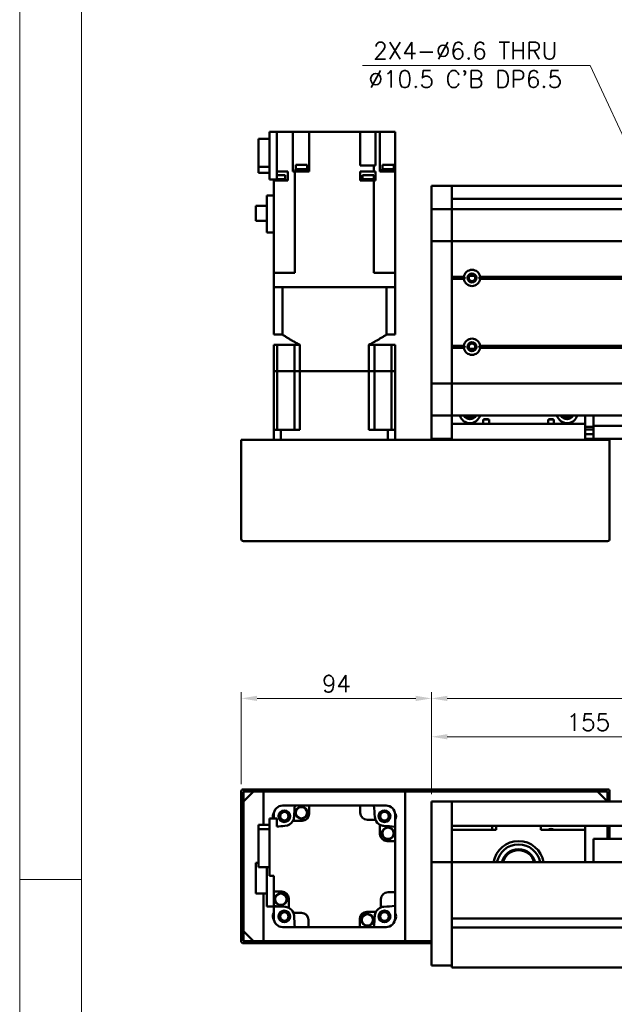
# Model space of a CAD drawing. Header units: millimetres. Extents: x 46891 to 51115, y 6223 to 10345.
# Tile 2 of 7: x 48547 to 48841, y 9376 to 9862. Entities that reach past the tile are written whole.
import ezdxf

# ---------------------------------------------------------------- set-up
doc = ezdxf.new("R2010")
doc.units = ezdxf.units.MM
doc.header["$LTSCALE"] = 0.5
doc.layers.get('0').update_dxf_attribs({"lineweight": 20})
doc.layers.add('외형선(ISO)', color=7, linetype='Continuous', lineweight=50)
doc.styles.add('DSR TEXT', font='romans.shx', dxfattribs={"bigfont": 'whgtxt.shx'})
doc.styles.get("Standard").update_dxf_attribs({"font": 'romans.shx', "bigfont": 'whgtxt.shx'})
doc.dimstyles.new('DSR', dxfattribs={"dimscale": 2, "dimtxt": 3, "dimasz": 3, "dimexe": 0.5, "dimexo": 0.5, "dimgap": 0.5, "dimtad": 1, "dimdsep": 46, "dimtxsty": 'Standard', "dimcen": 2.5, "dimclrd": 4, "dimclre": 4, "dimclrt": 2, "dimadec": 0, "dimazin": 2, "dimtfac": 1, "dimtmove": 0, "dimatfit": 3, "dimfxl": 0, "dimlwd": -1, "dimlwe": -1, "dimarcsym": 0})

# ---------------------------------------------------------------- blocks, each defined once
blk = doc.blocks.new('A$C1C1952E1')
at = {"color": 1}
blk.add_lwpolyline([(0, 0), (420, 0), (420, 297), (0, 297)], close=True, dxfattribs=at)
at = {"color": 3}
blk.add_lwpolyline([(5, 5), (415, 5), (415, 292), (5, 292)], close=True, dxfattribs=at)
blk = doc.blocks.new('*D111')
at = {"color": 1, "linetype": 'ByBlock'}
for p, q in [((48750.21, 9479.37), (48750.21, 9510.77)), ((48905.21, 9493.37), (48905.21, 9510.77)), ((48758.01, 9507.77), (48897.41, 9507.77))]:
    blk.add_line(p, q, dxfattribs=at)
at = {"color": 1}
for points in [[(48758.01, 9509.07), (48758.01, 9506.47), (48750.21, 9507.77)], [(48897.41, 9509.07), (48897.41, 9506.47), (48905.21, 9507.77)]]:
    blk.add_solid(points, dxfattribs=at)
at = {"layer": 'Defpoints', "color": 0}
for p in [(48905.21, 9507.77), (48905.21, 9489.77), (48750.21, 9475.77)]:
    blk.add_point(p, dxfattribs=at)
at = {"color": 3, "insert": (48827.71, 9514.97), "char_height": 8.4, "attachment_point": 5, "style": 'DSR TEXT'}
blk.add_mtext('155', dxfattribs=at)
blk = doc.blocks.new('*D110')
at = {"color": 1, "linetype": 'ByBlock'}
for p, q in [((48750.21, 9479.37), (48750.21, 9529.72)), ((50550.21, 9479.37), (50550.21, 9529.72)), ((50542.41, 9526.72), (48758.01, 9526.72))]:
    blk.add_line(p, q, dxfattribs=at)
at = {"color": 1}
for points in [[(48758.01, 9528.02), (48758.01, 9525.42), (48750.21, 9526.72)], [(50542.41, 9528.02), (50542.41, 9525.42), (50550.21, 9526.72)]]:
    blk.add_solid(points, dxfattribs=at)
at = {"layer": 'Defpoints', "color": 0}
for p in [(48750.21, 9526.72), (48750.21, 9475.77), (50550.21, 9475.77)]:
    blk.add_point(p, dxfattribs=at)
at = {"color": 3, "insert": (49650.21, 9533.92), "char_height": 8.4, "attachment_point": 5, "style": 'DSR TEXT'}
blk.add_mtext('1800', dxfattribs=at)
blk = doc.blocks.new('*D114')
at = {"color": 1, "linetype": 'ByBlock'}
for p, q in [((48656.21, 9484.37), (48656.21, 9529.72)), ((48750.21, 9479.37), (48750.21, 9529.72)), ((48742.41, 9526.72), (48664.01, 9526.72))]:
    blk.add_line(p, q, dxfattribs=at)
at = {"color": 1}
for points in [[(48664.01, 9528.02), (48664.01, 9525.42), (48656.21, 9526.72)], [(48742.41, 9528.02), (48742.41, 9525.42), (48750.21, 9526.72)]]:
    blk.add_solid(points, dxfattribs=at)
at = {"layer": 'Defpoints', "color": 0}
for p in [(48656.21, 9526.72), (48656.21, 9480.77), (48750.21, 9475.77)]:
    blk.add_point(p, dxfattribs=at)
at = {"color": 3, "insert": (48703.21, 9533.92), "char_height": 8.4, "attachment_point": 5, "style": 'DSR TEXT'}
blk.add_mtext('94', dxfattribs=at)

msp = doc.modelspace()

# ---------------------------------------------------------------- linework, layer by layer
at = {"color": 1}
msp.add_line((48577.25044, 9437.19538), (48546.67132, 9437.19538), dxfattribs=at)
at = {"layer": '외형선(ISO)'}
for p, q in [((48673.7079, 9806.52829), (48670.2079, 9806.52829)), ((48670.2079, 9806.52829), (48670.2079, 9783.02829)), ((48677.76788, 9806.52829), (48673.7079, 9806.52829)), ((48673.7079, 9783.02829), (48673.7079, 9806.52829)), ((48677.76788, 9806.52829), (48681.69982, 9806.52829)), ((48686.2079, 9806.52829), (48681.69982, 9806.52829)), ((48681.69982, 9806.52829), (48681.69982, 9787.02829)), ((48686.2079, 9806.52829), (48689.7079, 9806.52829)), ((48715.0079, 9806.52829), (48689.7079, 9806.52829)), ((48689.7079, 9787.02829), (48689.7079, 9806.52829)), ((48715.0079, 9806.52829), (48718.5079, 9806.52829)), ((48715.0079, 9790.02829), (48715.0079, 9806.52829)), ((48722.48652, 9806.52829), (48718.5079, 9806.52829)), ((48722.48652, 9806.52829), (48724.7079, 9806.52829)), ((48722.48652, 9790.02829), (48722.48652, 9806.52829)), ((48724.7079, 9806.52829), (48728.2079, 9806.52829)), ((48724.7079, 9787.02829), (48724.7079, 9806.52829)), ((48732.2079, 9806.52829), (48728.2079, 9806.52829)), ((48732.2079, 9787.02829), (48732.2079, 9806.52829)), ((48664.7079, 9789.3006), (48664.7079, 9803.12824)), ((48664.7079, 9803.12824), (48670.2079, 9803.12824)), ((48670.2079, 9789.3006), (48664.7079, 9789.3006)), ((48664.7079, 9786.32834), (48664.7079, 9789.3006)), ((48664.7079, 9786.32834), (48670.2079, 9786.32834)), ((48673.7079, 9787.02829), (48677.76788, 9787.02829)), ((48679.20325, 9787.02829), (48677.76788, 9787.02829)), ((48679.20325, 9782.52829), (48679.20325, 9787.02829)), ((48681.69982, 9787.02829), (48682.24922, 9787.02829)), ((48682.64853, 9787.02829), (48682.24922, 9787.02829)), ((48682.64853, 9736.92829), (48682.64853, 9787.02829)), ((48682.64853, 9787.02829), (48689.7079, 9787.02829)), ((48688.91194, 9787.52829), (48682.91194, 9787.52829)), ((48682.91194, 9787.02829), (48682.91194, 9787.52829)), ((48688.86194, 9788.22829), (48682.96194, 9788.22829)), ((48682.96194, 9787.52829), (48682.96194, 9788.22829)), ((48688.71194, 9790.22829), (48683.11194, 9790.22829)), ((48683.11194, 9788.22829), (48683.11194, 9790.22829)), ((48688.71194, 9788.22829), (48688.71194, 9790.22829)), ((48688.86194, 9787.52829), (48688.86194, 9788.22829)), ((48688.91194, 9787.02829), (48688.91194, 9787.52829)), ((48715.0079, 9790.02829), (48721.76727, 9790.02829)), ((48721.76727, 9787.02829), (48715.0079, 9787.02829)), ((48715.0079, 9787.02829), (48715.0079, 9782.52829)), ((48721.76727, 9790.02829), (48721.76727, 9787.02829)), ((48722.16657, 9790.02829), (48721.76727, 9790.02829)), ((48721.76727, 9787.02829), (48722.16657, 9787.02829)), ((48722.16657, 9790.02829), (48722.48652, 9790.02829)), ((48722.48652, 9787.02829), (48722.16657, 9787.02829)), ((48722.48652, 9782.52829), (48722.48652, 9787.02829)), ((48724.7079, 9787.02829), (48726.64792, 9787.02829)), ((48731.69661, 9787.52829), (48725.69661, 9787.52829)), ((48725.69661, 9787.02829), (48725.69661, 9787.52829)), ((48731.64661, 9788.22829), (48725.74661, 9788.22829)), ((48725.74661, 9787.52829), (48725.74661, 9788.22829)), ((48731.49661, 9790.22829), (48725.89661, 9790.22829)), ((48725.89661, 9788.22829), (48725.89661, 9790.22829)), ((48732.2079, 9787.02829), (48726.64792, 9787.02829)), ((48731.49661, 9788.22829), (48731.49661, 9790.22829)), ((48731.64661, 9787.52829), (48731.64661, 9788.22829)), ((48731.69661, 9787.02829), (48731.69661, 9787.52829)), ((48732.2079, 9736.92829), (48732.2079, 9787.02829)), ((48670.2079, 9783.02829), (48673.7079, 9783.02829)), ((48672.17298, 9782.52829), (48672.17298, 9783.02829)), ((48672.17298, 9782.52829), (48672.2079, 9782.52829)), ((48677.76788, 9782.52829), (48672.2079, 9782.52829)), ((48672.2079, 9736.92829), (48672.2079, 9782.52829)), ((48677.92298, 9785.22829), (48673.7079, 9785.22829)), ((48678.07298, 9783.22829), (48673.7079, 9783.22829)), ((48677.76788, 9782.52829), (48679.20325, 9782.52829)), ((48677.92298, 9783.22829), (48677.92298, 9785.22829)), ((48678.07298, 9782.52829), (48678.07298, 9783.22829)), ((48718.41812, 9782.52829), (48715.0079, 9782.52829)), ((48721.82065, 9783.22829), (48715.92065, 9783.22829)), ((48715.92065, 9782.52829), (48715.92065, 9783.22829)), ((48721.67065, 9785.22829), (48716.07065, 9785.22829)), ((48716.07065, 9783.22829), (48716.07065, 9785.22829)), ((48718.41812, 9782.52829), (48719.32319, 9782.52829)), ((48721.76727, 9782.52829), (48719.32319, 9782.52829)), ((48721.67065, 9783.22829), (48721.67065, 9785.22829)), ((48722.16657, 9782.52829), (48721.76727, 9782.52829)), ((48721.76727, 9736.92829), (48721.76727, 9782.52829)), ((48721.82065, 9782.52829), (48721.82065, 9783.22829)), ((48722.16657, 9782.52829), (48722.48652, 9782.52829)), ((48732.24282, 9783.22829), (48732.2079, 9783.22829)), ((48732.2079, 9782.52829), (48732.24282, 9782.52829)), ((48732.24282, 9782.52829), (48732.24282, 9783.22829)), ((48750.2079, 9776.92829), (48750.2079, 9779.92829)), ((48760.2079, 9779.92829), (48750.2079, 9779.92829)), ((48750.2079, 9776.92829), (48750.2079, 9775.06812)), ((48760.2079, 9776.92829), (48760.2079, 9779.92829)), ((48845.2079, 9779.92829), (48760.2079, 9779.92829)), ((48760.2079, 9779.92829), (48760.2079, 9776.92829)), ((48760.2079, 9776.92829), (48760.2079, 9775.06812)), ((48760.2079, 9775.06812), (48760.2079, 9776.92829)), ((48668.8079, 9756.82829), (48668.8079, 9775.17829)), ((48672.2079, 9775.17829), (48668.8079, 9775.17829)), ((48750.2079, 9775.06812), (48750.2079, 9774.16016)), ((48750.2079, 9774.16016), (48750.2079, 9768.88849)), ((48760.2079, 9774.16016), (48760.2079, 9775.06812)), ((48760.2079, 9768.88849), (48760.2079, 9774.16016)), ((48845.2079, 9773.42829), (48760.2079, 9773.42829)), ((48663.4079, 9762.60329), (48663.4079, 9770.05329)), ((48663.4079, 9770.05329), (48668.8079, 9770.05329)), ((48750.2079, 9768.88849), (48750.2079, 9768.42829)), ((48750.2079, 9765.71979), (48750.2079, 9768.42829)), ((48760.2079, 9768.42829), (48750.2079, 9768.42829)), ((48760.2079, 9768.42829), (48760.2079, 9768.88849)), ((48760.2079, 9768.42829), (48760.2079, 9765.71979)), ((48760.2079, 9765.71979), (48760.2079, 9768.42829)), ((48760.2079, 9768.42829), (50540.2079, 9768.42829)), ((48668.8079, 9762.60329), (48663.4079, 9762.60329)), ((48750.2079, 9753.11979), (48750.2079, 9765.71979)), ((48760.2079, 9765.71979), (48760.2079, 9753.11979)), ((48760.2079, 9753.11979), (48760.2079, 9765.71979)), ((48668.8079, 9756.82829), (48672.2079, 9756.82829)), ((48750.2079, 9753.11979), (48750.2079, 9752.6557)), ((48750.2079, 9750.6557), (48750.2079, 9752.6557)), ((48760.2079, 9752.6557), (48750.2079, 9752.6557)), ((48760.2079, 9752.6557), (48760.2079, 9753.11979)), ((48760.2079, 9753.11979), (48760.2079, 9752.6557)), ((48760.2079, 9752.6557), (48760.2079, 9750.6557)), ((48760.2079, 9750.6557), (48760.2079, 9752.6557)), ((48760.2079, 9752.6557), (50540.2079, 9752.6557)), ((48750.2079, 9750.6557), (48750.2079, 9684.20088)), ((48760.2079, 9684.20088), (48760.2079, 9750.6557)), ((48760.2079, 9750.6557), (48760.2079, 9734.92829)), ((48676.7079, 9736.92829), (48672.2079, 9736.92829)), ((48672.2079, 9736.92829), (48672.2079, 9729.92829)), ((48676.7079, 9736.92829), (48682.64853, 9736.92829)), ((48721.76727, 9736.92829), (48727.7079, 9736.92829)), ((48732.2079, 9736.92829), (48727.7079, 9736.92829)), ((48732.2079, 9736.92829), (48732.2079, 9729.92829)), ((48760.2079, 9734.92829), (48766.23927, 9734.92829)), ((48760.2079, 9734.42829), (48766.7079, 9734.42829)), ((48760.2079, 9733.92829), (48766.23927, 9733.92829)), ((48760.2079, 9733.92829), (48760.2079, 9700.92829)), ((48771.48369, 9735.42829), (48768.93211, 9735.42829)), ((48773.7079, 9734.42829), (50526.7079, 9734.42829)), ((48774.17653, 9734.92829), (50526.23927, 9734.92829)), ((48774.17653, 9733.92829), (50526.23927, 9733.92829)), ((48672.2079, 9706.42829), (48672.2079, 9729.92829)), ((48672.2079, 9729.92829), (48672.21237, 9729.92829)), ((48672.21237, 9729.92829), (48676.50735, 9729.92829)), ((48676.50735, 9729.92829), (48676.51257, 9729.92829)), ((48676.51257, 9706.42829), (48676.51257, 9729.92829)), ((48727.90323, 9729.92829), (48676.51257, 9729.92829)), ((48676.7079, 9729.92829), (48727.7079, 9729.92829)), ((48727.90323, 9706.42829), (48727.90323, 9729.92829)), ((48727.90323, 9729.92829), (48727.90845, 9729.92829)), ((48727.90845, 9729.92829), (48732.20343, 9729.92829)), ((48732.20343, 9729.92829), (48732.2079, 9729.92829)), ((48732.2079, 9706.42829), (48732.2079, 9729.92829)), ((48672.2079, 9706.42829), (48676.51257, 9706.42829)), ((48727.90323, 9706.42829), (48732.2079, 9706.42829)), ((48672.2079, 9701.42829), (48673.92031, 9701.42829)), ((48672.2079, 9688.42829), (48672.2079, 9701.42829)), ((48682.4579, 9701.42829), (48673.92031, 9701.42829)), ((48673.92031, 9688.42829), (48673.92031, 9701.42829)), ((48682.4579, 9701.42829), (48685.17117, 9701.42829)), ((48682.4579, 9688.42829), (48682.4579, 9701.42829)), ((48685.17117, 9688.42829), (48685.17117, 9701.42829)), ((48719.24462, 9701.42829), (48721.9579, 9701.42829)), ((48719.24462, 9688.42829), (48719.24462, 9701.42829)), ((48721.9579, 9701.42829), (48730.49549, 9701.42829)), ((48721.9579, 9688.42829), (48721.9579, 9701.42829)), ((48730.49549, 9701.42829), (48732.2079, 9701.42829)), ((48730.49549, 9688.42829), (48730.49549, 9701.42829)), ((48732.2079, 9688.42829), (48732.2079, 9701.42829)), ((48760.2079, 9700.92829), (48766.23927, 9700.92829)), ((48760.2079, 9700.42829), (48766.7079, 9700.42829)), ((48760.2079, 9699.92829), (48766.23927, 9699.92829)), ((48760.2079, 9699.92829), (48760.2079, 9684.20088)), ((48771.48369, 9699.42829), (48768.93211, 9699.42829)), ((48773.7079, 9700.42829), (50526.7079, 9700.42829)), ((48774.17653, 9700.92829), (50526.23927, 9700.92829)), ((48774.17653, 9699.92829), (50526.23927, 9699.92829)), ((48673.92031, 9688.42829), (48672.2079, 9688.42829)), ((48672.2079, 9688.42829), (48672.2079, 9659.42829)), ((48672.2079, 9688.42829), (48673.92031, 9688.42829)), ((48677.4579, 9688.42829), (48673.92031, 9688.42829)), ((48673.92031, 9659.42829), (48673.92031, 9688.42829)), ((48677.4579, 9688.42829), (48673.92031, 9688.42829)), ((48682.4579, 9688.42829), (48677.4579, 9688.42829)), ((48682.4579, 9688.42829), (48677.4579, 9688.42829)), ((48685.17117, 9688.42829), (48682.4579, 9688.42829)), ((48682.4579, 9659.42829), (48682.4579, 9688.42829)), ((48682.4579, 9688.42829), (48685.17117, 9688.42829)), ((48719.24462, 9688.42829), (48685.17117, 9688.42829)), ((48685.17117, 9688.42829), (48685.17117, 9659.42829)), ((48719.24462, 9688.42829), (48685.17117, 9688.42829)), ((48721.9579, 9688.42829), (48719.24462, 9688.42829)), ((48719.24462, 9688.42829), (48719.24462, 9659.42829)), ((48719.24462, 9688.42829), (48721.9579, 9688.42829)), ((48726.9579, 9688.42829), (48721.9579, 9688.42829)), ((48721.9579, 9659.42829), (48721.9579, 9688.42829)), ((48726.9579, 9688.42829), (48721.9579, 9688.42829)), ((48730.49549, 9688.42829), (48726.9579, 9688.42829)), ((48730.49549, 9688.42829), (48726.9579, 9688.42829)), ((48732.2079, 9688.42829), (48730.49549, 9688.42829)), ((48730.49549, 9659.42829), (48730.49549, 9688.42829)), ((48730.49549, 9688.42829), (48732.2079, 9688.42829)), ((48732.2079, 9688.42829), (48732.2079, 9659.42829)), ((48750.2079, 9682.20088), (48750.2079, 9684.20088)), ((48760.2079, 9684.20088), (48760.2079, 9682.20088)), ((48760.2079, 9682.20088), (48760.2079, 9684.20088)), ((48750.2079, 9682.20088), (48750.2079, 9681.73679)), ((48760.2079, 9682.20088), (48750.2079, 9682.20088)), ((48750.2079, 9669.13679), (48750.2079, 9681.73679)), ((48760.2079, 9681.73679), (48760.2079, 9682.20088)), ((48760.2079, 9682.20088), (48760.2079, 9681.73679)), ((48760.2079, 9682.20088), (50540.2079, 9682.20088)), ((48760.2079, 9681.73679), (48760.2079, 9669.13679)), ((48760.2079, 9669.13679), (48760.2079, 9681.73679)), ((48750.2079, 9666.42829), (48750.2079, 9669.13679)), ((48750.2079, 9666.42829), (48750.2079, 9665.96809)), ((48760.2079, 9666.42829), (48750.2079, 9666.42829)), ((48750.2079, 9665.96809), (48750.2079, 9660.69642)), ((48760.2079, 9669.13679), (48760.2079, 9666.42829)), ((48760.2079, 9666.42829), (48760.2079, 9669.13679)), ((48760.2079, 9666.42829), (48760.2079, 9662.42829)), ((48760.2079, 9666.42829), (50540.2079, 9666.42829)), ((48826.2079, 9662.42829), (48826.2079, 9666.42829)), ((48830.2079, 9665.42829), (48830.2079, 9666.42829)), ((48830.2079, 9661.42829), (48830.2079, 9665.42829)), ((48750.2079, 9660.69642), (48750.2079, 9659.78846)), ((48750.2079, 9659.78846), (48750.2079, 9657.92829)), ((48760.2079, 9662.42829), (48826.2079, 9662.42829)), ((48760.2079, 9654.42829), (48760.2079, 9662.42829)), ((48778.63766, 9664.42829), (48775.77814, 9664.42829)), ((48775.77814, 9664.42829), (48775.77814, 9662.42829)), ((48778.63766, 9662.42829), (48778.63766, 9664.42829)), ((48810.63766, 9664.42829), (48807.77814, 9664.42829)), ((48807.77814, 9664.42829), (48807.77814, 9662.42829)), ((48810.63766, 9662.42829), (48810.63766, 9664.42829)), ((48826.2079, 9662.42829), (48826.2079, 9654.42829)), ((48826.2079, 9660.92409), (48830.2079, 9660.92409)), ((48830.2079, 9659.62829), (48826.2079, 9659.62829)), ((48830.2079, 9661.42829), (48830.2079, 9660.42829)), ((48845.2079, 9661.42829), (48830.2079, 9661.42829)), ((48830.2079, 9657.92829), (48830.2079, 9660.42829)), ((48672.2079, 9659.42829), (48675.75039, 9659.42829)), ((48672.2079, 9654.42829), (48672.2079, 9659.42829)), ((48685.17117, 9659.42829), (48675.75039, 9659.42829)), ((48675.75039, 9654.42829), (48675.75039, 9659.42829)), ((48728.66541, 9659.42829), (48719.24462, 9659.42829)), ((48728.66541, 9659.42829), (48732.2079, 9659.42829)), ((48728.66541, 9654.42829), (48728.66541, 9659.42829)), ((48732.2079, 9654.42829), (48732.2079, 9659.42829)), ((48750.2079, 9654.92829), (48750.2079, 9657.92829)), ((48760.2079, 9654.92829), (48750.2079, 9654.92829)), ((48830.2079, 9657.32829), (48826.2079, 9657.32829)), ((48830.2079, 9654.92829), (48826.2079, 9654.92829)), ((48830.2079, 9657.92829), (48830.2079, 9654.92829)), ((48845.2079, 9654.92829), (48830.2079, 9654.92829)), ((48657.2079, 9654.42829), (48656.2079, 9654.42829)), ((48656.2079, 9605.42829), (48656.2079, 9654.42829)), ((48837.2079, 9654.42829), (48657.2079, 9654.42829)), ((48838.2079, 9654.42829), (48837.2079, 9654.42829)), ((48838.2079, 9654.42829), (48838.2079, 9605.42829)), ((48837.2079, 9604.42829), (48657.2079, 9604.42829)), ((48656.2079, 9480.77071), (48656.2079, 9472.77071)), ((48837.2079, 9481.77071), (48657.2079, 9481.77071)), ((48657.2079, 9475.77071), (48662.2079, 9480.77071)), ((48657.2079, 9472.77071), (48657.2079, 9480.27071)), ((48657.7079, 9480.77071), (48836.7079, 9480.77071)), ((48667.2079, 9480.77071), (48662.2079, 9480.77071)), ((48667.2079, 9464.2488), (48667.2079, 9480.77071)), ((48737.2079, 9480.77071), (48737.2079, 9406.77071)), ((48832.2079, 9480.77071), (48737.2079, 9480.77071)), ((48832.2079, 9480.77071), (48837.2079, 9475.77071)), ((48837.2079, 9480.27071), (48837.2079, 9475.77071)), ((48838.2079, 9475.77071), (48838.2079, 9480.77071)), ((48657.2079, 9475.77071), (48657.2079, 9411.77071)), ((48750.2079, 9475.77071), (48750.2079, 9473.77071)), ((48760.2079, 9475.77071), (48750.2079, 9475.77071)), ((48760.2079, 9473.77071), (48760.2079, 9475.77071)), ((48760.2079, 9475.77071), (48845.2079, 9475.77071)), ((48760.2079, 9475.77071), (48760.2079, 9473.77071)), ((48656.2079, 9472.77071), (48657.2079, 9472.77071)), ((48656.2079, 9468.77071), (48656.2079, 9472.77071)), ((48676.7079, 9473.77071), (48676.51257, 9473.77071)), ((48676.7079, 9473.77071), (48682.64853, 9473.77071)), ((48682.64853, 9473.77071), (48689.7079, 9473.77071)), ((48715.0079, 9473.77071), (48689.7079, 9473.77071)), ((48689.7079, 9473.77071), (48689.7079, 9469.77071)), ((48715.0079, 9470.27071), (48715.0079, 9473.77071)), ((48715.0079, 9473.77071), (48721.76727, 9473.77071)), ((48721.76727, 9473.77071), (48727.7079, 9473.77071)), ((48727.90323, 9473.77071), (48727.7079, 9473.77071)), ((48750.2079, 9472.98619), (48750.2079, 9473.77071)), ((48750.2079, 9472.48749), (48750.2079, 9472.98619)), ((48750.2079, 9472.48749), (48750.2079, 9471.41901)), ((48750.2079, 9471.41901), (48750.2079, 9468.4332)), ((48760.2079, 9473.77071), (48760.2079, 9472.98619)), ((48760.2079, 9472.98619), (48760.2079, 9473.77071)), ((48760.2079, 9472.98619), (48760.2079, 9472.48749)), ((48760.2079, 9472.48749), (48760.2079, 9472.98619)), ((48760.2079, 9471.41901), (48760.2079, 9472.48749)), ((48760.2079, 9472.48749), (48760.2079, 9471.41901)), ((48760.2079, 9468.4332), (48760.2079, 9471.41901)), ((48760.2079, 9471.41901), (48760.2079, 9468.4332)), ((48657.2079, 9468.77071), (48656.2079, 9468.77071)), ((48656.2079, 9468.77071), (48656.2079, 9418.77071)), ((48657.2079, 9418.77071), (48657.2079, 9468.77071)), ((48673.7079, 9467.47071), (48670.2079, 9467.47071)), ((48670.2079, 9467.47071), (48670.2079, 9439.07071)), ((48672.2079, 9469.46605), (48672.2079, 9469.27071)), ((48672.2079, 9467.47071), (48672.2079, 9469.27071)), ((48673.7079, 9463.44589), (48673.7079, 9467.47071)), ((48686.2079, 9466.27071), (48681.69982, 9466.27071)), ((48722.48652, 9466.77071), (48718.5079, 9466.77071)), ((48732.2079, 9469.27071), (48732.2079, 9469.46605)), ((48732.2079, 9469.27071), (48732.2079, 9463.33008)), ((48750.2079, 9459.8689), (48750.2079, 9468.4332)), ((48760.2079, 9468.4332), (48760.2079, 9459.8689)), ((48760.2079, 9464.27071), (48760.2079, 9468.4332)), ((48670.2079, 9464.2488), (48664.7079, 9464.2488)), ((48664.7079, 9464.2488), (48664.7079, 9462.05871)), ((48664.7079, 9462.05871), (48670.2079, 9462.05871)), ((48664.7079, 9462.05871), (48664.7079, 9443.29263)), ((48724.7079, 9459.77071), (48724.7079, 9464.27879)), ((48732.2079, 9456.27071), (48732.2079, 9463.33008)), ((48760.2079, 9463.77071), (48845.2079, 9463.77071)), ((48782.2079, 9461.77071), (48760.2079, 9461.77071)), ((48780.2079, 9463.77071), (48780.2079, 9461.77071)), ((48782.2079, 9463.77071), (48782.2079, 9461.77071)), ((48804.2079, 9461.77071), (48804.2079, 9463.77071)), ((48826.2079, 9461.77071), (48804.2079, 9461.77071)), ((48826.2079, 9463.77071), (48826.2079, 9461.77071)), ((48826.2079, 9445.77071), (48826.2079, 9461.77071)), ((48837.2079, 9457.27071), (48837.2079, 9463.77071)), ((48837.2079, 9463.77071), (48837.2079, 9457.27071)), ((48838.2079, 9457.27071), (48838.2079, 9463.77071)), ((48732.2079, 9456.27071), (48728.2079, 9456.27071)), ((48732.2079, 9430.97071), (48732.2079, 9456.27071)), ((48750.2079, 9457.77361), (48750.2079, 9459.8689)), ((48750.2079, 9446.35166), (48750.2079, 9457.77361)), ((48760.2079, 9459.8689), (48760.2079, 9457.77361)), ((48760.2079, 9457.77361), (48760.2079, 9446.35166)), ((48830.2079, 9457.27071), (48830.2079, 9445.77071)), ((48845.2079, 9457.27071), (48830.2079, 9457.27071)), ((48750.2079, 9445.77071), (48750.2079, 9446.35166)), ((48750.2079, 9445.77071), (48750.2079, 9442.77071)), ((48760.2079, 9445.77071), (48750.2079, 9445.77071)), ((48760.2079, 9446.35166), (48760.2079, 9445.77071)), ((48760.2079, 9445.77071), (48760.2079, 9442.77071)), ((48760.2079, 9442.77071), (48760.2079, 9445.77071)), ((48900.2079, 9445.77071), (48760.2079, 9445.77071)), ((48663.4079, 9445.42071), (48664.7079, 9445.42071)), ((48663.4079, 9445.42071), (48663.4079, 9430.32071)), ((48664.7079, 9443.29263), (48670.2079, 9443.29263)), ((48668.8079, 9443.29263), (48668.8079, 9423.97071)), ((48750.2079, 9400.01336), (48750.2079, 9442.77071)), ((48760.2079, 9418.22071), (48760.2079, 9442.77071)), ((48760.2079, 9442.77071), (48760.2079, 9400.01336)), ((48670.2079, 9439.07071), (48672.2079, 9439.07071)), ((48672.2079, 9439.07071), (48672.2079, 9431.27071)), ((48672.2079, 9431.27071), (48676.2079, 9431.27071)), ((48672.2079, 9431.27071), (48672.2079, 9424.21135)), ((48728.7079, 9430.97071), (48732.2079, 9430.97071)), ((48732.2079, 9424.21135), (48732.2079, 9430.97071)), ((48663.4079, 9430.32071), (48668.8079, 9430.32071)), ((48667.2079, 9406.77071), (48667.2079, 9430.32071)), ((48679.7079, 9427.77071), (48679.7079, 9423.26264)), ((48725.2079, 9423.49209), (48725.2079, 9427.47071)), ((48668.8079, 9423.97071), (48675.41923, 9423.97071)), ((48672.2079, 9418.27071), (48672.2079, 9423.97071)), ((48718.2079, 9421.27071), (48722.71598, 9421.27071)), ((48732.2079, 9418.27071), (48732.2079, 9424.21135)), ((48656.2079, 9418.77071), (48657.2079, 9418.77071)), ((48656.2079, 9414.77071), (48656.2079, 9418.77071)), ((48672.2079, 9418.27071), (48672.2079, 9418.07538)), ((48681.92928, 9420.77071), (48685.9079, 9420.77071)), ((48689.4079, 9417.27071), (48689.4079, 9413.77071)), ((48714.7079, 9413.77071), (48714.7079, 9417.77071)), ((48732.2079, 9418.07538), (48732.2079, 9418.27071)), ((48864.2079, 9418.02071), (48760.2079, 9418.02071)), ((48657.2079, 9414.77071), (48656.2079, 9414.77071)), ((48656.2079, 9414.77071), (48656.2079, 9406.77071)), ((48657.2079, 9407.27071), (48657.2079, 9414.77071)), ((48662.2079, 9406.77071), (48657.2079, 9411.77071)), ((48676.51257, 9413.77071), (48676.7079, 9413.77071)), ((48682.64853, 9413.77071), (48676.7079, 9413.77071)), ((48682.64853, 9413.77071), (48689.4079, 9413.77071)), ((48689.4079, 9413.77071), (48714.7079, 9413.77071)), ((48721.76727, 9413.77071), (48714.7079, 9413.77071)), ((48721.76727, 9413.77071), (48727.7079, 9413.77071)), ((48727.7079, 9413.77071), (48727.90323, 9413.77071)), ((48864.21834, 9413.52071), (48760.2079, 9413.52071)), ((48760.2079, 9400.01336), (48760.2079, 9413.32071)), ((48750.2079, 9406.77071), (48657.7079, 9406.77071)), ((48662.2079, 9406.77071), (48667.2079, 9406.77071)), ((48737.2079, 9406.77071), (48750.2079, 9406.77071)), ((48657.2079, 9405.77071), (48750.2079, 9405.77071)), ((48750.2079, 9400.01336), (48750.2079, 9397.89204)), ((48750.2079, 9394.77071), (48750.2079, 9397.89204)), ((48760.2079, 9400.01336), (48760.2079, 9397.89204)), ((48760.2079, 9397.89204), (48760.2079, 9400.01336)), ((48760.2079, 9393.77071), (48760.2079, 9397.89204)), ((48760.2079, 9397.89204), (48760.2079, 9394.77071)), ((48760.2079, 9394.77071), (48750.2079, 9394.77071)), ((48760.2079, 9393.77071), (50540.2079, 9393.77071))]:
    msp.add_line(p, q, dxfattribs=at)
for centre, radius in [((48770.2079, 9734.42829), 2.25), ((48770.2079, 9734.42829), 1.621), ((48770.2079, 9700.42829), 2.25), ((48770.2079, 9700.42829), 1.621), ((48677.45916, 9468.51945), 2.9), ((48677.45916, 9468.51945), 2.7), ((48677.45916, 9468.51945), 2.5), ((48677.45916, 9468.51945), 2.1), ((48685.91194, 9470.25942), 3), ((48685.91194, 9470.25942), 2.95), ((48685.91194, 9470.25942), 2.8), ((48726.95664, 9468.51945), 2.9), ((48726.95664, 9468.51945), 2.7), ((48726.95664, 9468.51945), 2.5), ((48726.95664, 9468.51945), 2.1), ((48728.69661, 9460.06668), 3), ((48728.69661, 9460.06668), 2.95), ((48728.69661, 9460.06668), 2.8), ((48675.71919, 9427.47475), 3), ((48675.71919, 9427.47475), 2.95), ((48675.71919, 9427.47475), 2.8), ((48677.45916, 9419.02198), 2.9), ((48677.45916, 9419.02198), 2.7), ((48677.45916, 9419.02198), 2.5), ((48726.95664, 9419.02198), 2.9), ((48726.95664, 9419.02198), 2.7), ((48726.95664, 9419.02198), 2.5), ((48677.45916, 9419.02198), 2.1), ((48718.50386, 9417.28201), 3), ((48718.50386, 9417.28201), 2.95), ((48718.50386, 9417.28201), 2.8), ((48726.95664, 9419.02198), 2.1)]:
    msp.add_circle(centre, radius, dxfattribs=at)
for centre, radius, start, end in [((48770.2079, 9734.42829), 4, 7.1807557, 172.8192443), ((48770.2079, 9734.42829), 4, 187.1807558, 352.8192442), ((48770.2079, 9700.42829), 4, 7.1807558, 172.8192442), ((48770.2079, 9700.42829), 4, 187.1807558, 352.8192442), ((48769.2079, 9667.92829), 5.25, 196.6015494, 343.3984506), ((48769.2079, 9667.92829), 3.3, 207.0356914, 332.9643086), ((48769.2079, 9667.92829), 2.4585, 217.5987674, 322.4012326), ((48817.2079, 9667.92829), 5.25, 196.6015494, 343.3984506), ((48817.2079, 9667.92829), 3.3, 207.0356914, 332.9643086), ((48817.2079, 9667.92829), 2.4585, 217.5987674, 322.4012326), ((48657.2079, 9605.42829), 1, 180, 270), ((48837.2079, 9605.42829), 1, 270, 0), ((48657.2079, 9480.77071), 1, 90, 180), ((48657.7079, 9480.27071), 0.5, 90, 180), ((48836.7079, 9480.27071), 0.5, 0, 90), ((48837.2079, 9480.77071), 1, 0, 90), ((48674.45916, 9468.51945), 2.75, 141.2861255, 202.4178897), ((48676.7079, 9469.27071), 4.5, 90, 180), ((48702.2079, 9443.77071), 39.5, 130.5804187, 130.5903874), ((49061.46247, 9443.77071), 380, 175.471937, 176.3124282), ((48718.5079, 9470.27071), 3.5, 180, 270), ((48718.87065, 9470.85563), 2.95, 81.175882, 98.824118), ((48342.95333, 9443.77071), 380, 3.6875718, 4.528063), ((48727.7079, 9469.27071), 4.5, 0, 90), ((48702.2079, 9443.77072), 39.5, 49.4096126, 49.4195813), ((48729.9565, 9468.51945), 2.75, 324.9539356, 38.7075976), ((48702.2079, 9443.77072), 39.5, 139.4096126, 139.4195813), ((48677.45916, 9468.51945), 4.8, 273.6875718, 332.0638743), ((48677.45916, 9468.51945), 4.8, 332.0638743, 356.3124282), ((48686.2079, 9469.77071), 3.5, 270, 0), ((48726.95664, 9468.51945), 4.8, 183.6875718, 201.3657575), ((48726.95664, 9468.51945), 4.8, 201.3657575, 242.0638743), ((48702.2079, 9443.77071), 39.5, 40.5804187, 40.5903874), ((48702.2079, 9084.51614), 380, 93.6875718, 94.3012223), ((48726.95664, 9468.51945), 4.8, 242.0638743, 266.3124282), ((48702.2079, 9084.51614), 380, 85.471937, 86.3124282), ((48809.2079, 9459.77071), 2.4585, 54.4397249, 125.5602751), ((48728.2079, 9459.77071), 3.5, 180, 270), ((48793.2079, 9443.77071), 12.5, 9.2068963, 170.7931037), ((48793.2079, 9443.77071), 10.85, 10.6221774, 169.3778226), ((48793.2079, 9443.77071), 8.5, 13.6089608, 166.3910392), ((48793.2079, 9443.77071), 8, 14.4775124, 165.5224876), ((48676.2079, 9427.77071), 3.5, 0, 90), ((48728.7079, 9427.47071), 3.5, 90, 180), ((48729.29282, 9427.10796), 2.95, 351.175882, 8.824118), ((48702.2079, 9803.02528), 380, 265.471937, 266.3124282), ((48677.45916, 9419.02198), 4.8, 62.0638743, 86.3124282), ((48677.45916, 9419.02198), 4.8, 21.3657575, 62.0638743), ((48718.2079, 9417.77071), 3.5, 90, 180), ((48726.95664, 9419.02198), 4.8, 152.0638743, 176.3124282), ((48726.95664, 9419.02198), 4.8, 111.3657575, 152.0638743), ((48726.95664, 9419.02198), 4.8, 93.6875718, 111.3657575), ((48702.2079, 9803.02528), 380, 273.6875718, 274.528063), ((48674.45916, 9419.02198), 2.75, 144.9489798, 218.7138745), ((48676.7079, 9418.27071), 4.5, 180, 270), ((48702.2079, 9443.77072), 39.5, 220.5804187, 220.5903874), ((48677.45916, 9419.02198), 4.8, 3.6875718, 21.3657575), ((49061.46247, 9443.77071), 380, 183.6875718, 184.528063), ((48685.9079, 9417.27071), 3.5, 0, 90), ((48342.95333, 9443.77071), 380, 355.471937, 356.3124282), ((48727.7079, 9418.27071), 4.5, 270, 0), ((48729.95664, 9419.02198), 2.75, 321.2861255, 35.0510202), ((48702.2079, 9443.77071), 39.5, 319.4096126, 319.4195813), ((48702.2079, 9443.77071), 39.5, 229.4096126, 229.4195813), ((48685.54515, 9416.6858), 2.95, 261.175882, 278.824118), ((48702.2079, 9443.77071), 39.5, 310.5804187, 310.5903874), ((48657.2079, 9406.77071), 1, 180, 270), ((48657.7079, 9407.27071), 0.5, 180, 270)]:
    msp.add_arc(centre, radius, start, end, dxfattribs=at)
for points in [[(48766.23927, 9734.92829), (48766.47359, 9734.6626), (48766.7079, 9734.42829)], [(48766.7079, 9734.42829), (48766.47359, 9734.19398), (48766.23927, 9733.92829)], [(48773.7079, 9734.42829), (48773.94221, 9734.6626), (48774.17653, 9734.92829)], [(48774.17653, 9733.92829), (48773.94221, 9734.19398), (48773.7079, 9734.42829)], [(48766.23927, 9700.92829), (48766.47359, 9700.6626), (48766.7079, 9700.42829)], [(48766.7079, 9700.42829), (48766.47359, 9700.19398), (48766.23927, 9699.92829)], [(48773.7079, 9700.42829), (48773.94221, 9700.6626), (48774.17653, 9700.92829)], [(48774.17653, 9699.92829), (48773.94221, 9700.19398), (48773.7079, 9700.42829)]]:
    msp.add_open_spline(points, degree=2, dxfattribs=at)
for points, weights in [([(48685.17117, 9701.42829), (48681.13439, 9703.42173), (48676.51257, 9706.42829)], [1.45736434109, 1.41367336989, 1.35251798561]), ([(48727.90323, 9706.42829), (48723.28141, 9703.42173), (48719.24462, 9701.42829)], [1.35251798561, 1.41367336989, 1.45736434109]), ([(48778.63766, 9664.42829), (48777.2079, 9664.9279), (48775.77814, 9664.42829)], [1, 1.22925, 1]), ([(48810.63766, 9664.42829), (48809.2079, 9664.9279), (48807.77814, 9664.42829)], [1, 1.22925, 1])]:
    msp.add_rational_spline(points, weights, degree=2, dxfattribs=at)

# ---------------------------------------------------------------- block references
at = {"xscale": 6.115824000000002, "yscale": 6.115824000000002, "zscale": 6.115824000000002}
msp.add_blockref('A$C1C1952E1', (48546.67132, 8528.99552), dxfattribs=at)

# ---------------------------------------------------------------- texts
at = {"color": 3, "insert": (48766.91543, 9839.6137), "char_height": 8.4, "attachment_point": 5, "style": 'DSR TEXT'}
msp.add_mtext("2X4-%%C6.6 THRU\\P%%C10.5 C'B DP6.5", dxfattribs=at)

# ---------------------------------------------------------------- dimensions: what is measured, and where the dimension line sits
for base, p1, p2, picture, middle in [((48656.2079, 9526.7163), (48750.2079, 9475.77071), (48656.2079, 9480.77071), '*D114', (48703.2079, 9533.9163)), ((48750.2079, 9526.7163), (50550.2079, 9475.77071), (48750.2079, 9475.77071), '*D110', (49650.2079, 9533.9163)), ((48905.2079, 9507.77256), (48750.2079, 9475.77071), (48905.2079, 9489.77071), '*D111', (48827.7079, 9514.97256))]:
    dim = msp.add_linear_dim(base=base, p1=p1, p2=p2, dimstyle='DSR', override={"dimscale": 3, "dimtxt": 2.8, "dimasz": 2.600136, "dimexe": 1, "dimexo": 1.2, "dimgap": 1, "dimdec": 4, "dimtxsty": 'DSR TEXT', "dimclrd": 1, "dimclre": 1, "dimclrt": 3, "dimtdec": 4, "dimtix": 1})
    dim.commit()
    dim.dimension.update_dxf_attribs({"geometry": picture, "text_midpoint": middle})

# ---------------------------------------------------------------- leaders
at = {"annotation_type": 0, "has_hookline": 1, "hookline_direction": 1, "text_width": 101.65}
msp.add_leader([(48851.25559, 9790.88398), (48828.54084, 9839.35171), (48820.74043, 9839.35171)], dimstyle='DSR', override={"dimscale": 3, "dimtxt": 2.8, "dimasz": 2.600136, "dimexe": 1, "dimexo": 1.2, "dimgap": 1, "dimdec": 4, "dimtxsty": 'DSR TEXT', "dimclrd": 1, "dimclre": 1, "dimclrt": 3, "dimtdec": 4, "dimtix": 1}, dxfattribs=at)

doc.saveas('drawing.dxf')
